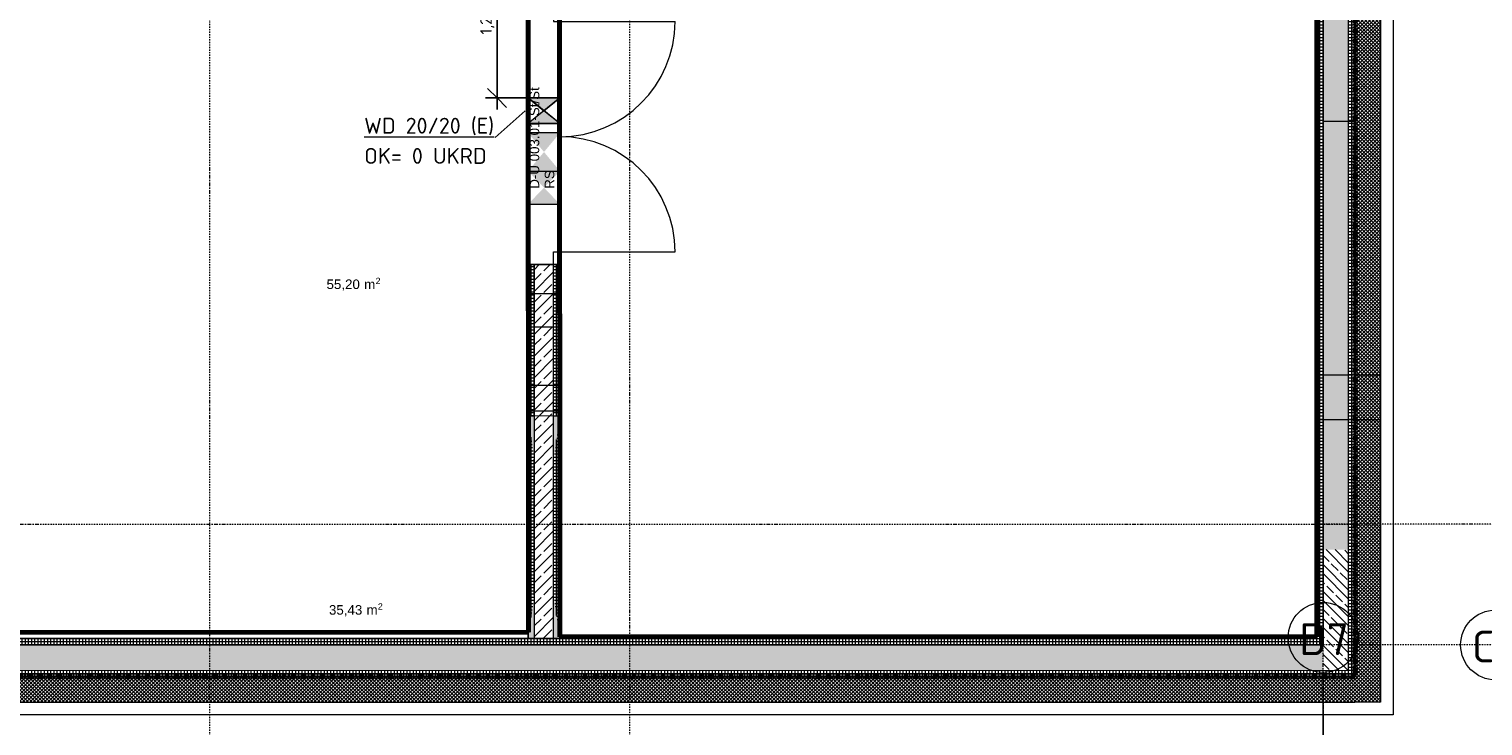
# Model space of a CAD drawing. Header units: millimetres. Extents: x 1523 to 73204, y -91281 to 10268.
# Tile 23 of 120: x 38253 to 49681, y -82363 to -76885. Entities that reach past the tile are written whole.
import ezdxf

# ---------------------------------------------------------------- set-up
doc = ezdxf.new("R2010")
doc.units = ezdxf.units.MM
for name, pattern in [('_Projekt 07 -  _  -  _  -  _  -', [7.5, 3.5, -2, 0, -2]), ('CAx_nichtHalbton', [20001.0584, 10000, -0.5292, 10000, -0.5292]), ('IMPORT-STRICHPUNKT _7_', [20, 10, -5, 0, -5]), ('Rasterlinie', [22.225, 12.7, -3.175, 3.175, -3.175]), ('Verdeckt 2x', [3.572, 2.3813, -1.1907])]:
    doc.linetypes.add(name, pattern=pattern)
for name, color, linetype, lineweight, true_color in [('10 VSI--Wärmeschutz _veritkal_', 7, 'Continuous', 13, 0x656565), ('90 A--Achsraster _1_50_', 7, 'IMPORT-STRICHPUNKT _7_', 13, 0x656565), ('97 A--Etiketten _ Deckensprung', 7, 'Continuous', 13, 0x656565), ('AD', 1, 'Continuous', 13, 0xff0000), ('Neubau_10 A--Wand außen _tragend_', 7, 'Continuous', 13, 0x656565), ('Neubau_10 A--Wand innen _tragend_', 7, 'Continuous', 13, 0x656565), ('Neubau_20 A--Bodenplatte', 7, 'Continuous', 13, 0x656565), ('Neubau_20 A--Gründungsbelag', 7, 'Continuous', 13, 0x656565), ('Neubau_80 A--Raum', 7, 'Continuous', 13, 0x656565), ('Xref_706_5_--_ÜP_-1_000_16_Übersichtsplan UG_IFC 2025_01_13_dwg', 7, 'Continuous', 13, 0x767676), ('XX', 7, 'Continuous', 18, 0x804040)]:
    doc.layers.add(name, color=color, linetype=linetype, lineweight=lineweight, true_color=true_color)
for name, color, linetype, lineweight in [('AD_Detail', 7, 'Continuous', 13), ('Ax-50_BM-Bem', 7, 'Continuous', 9), ('Ax_BM-Bem', 7, 'Continuous', 9), ('GB_HLS-OBJ', 7, 'Continuous', 18), ('M-EQPM-___-IDEN', 7, 'Continuous', 9), ('S-GRID-____-IDEN', 7, 'Continuous', 9), ('S-GRID-____-OTLN', 7, 'Continuous', 9)]:
    doc.layers.add(name, color=color, linetype=linetype, lineweight=lineweight)
doc.styles.add('Arial', font='arial.ttf', dxfattribs={"height": 75})
doc.styles.add('Arial_1', font='arial.ttf', dxfattribs={"height": 49.5})
doc.styles.add('ISOCPEUR', font='isocpeur.ttf', dxfattribs={"height": 125})
doc.styles.add('ISOCPEUR_1', font='isocpeur.ttf', dxfattribs={"height": 250})
doc.styles.add('ISOCPEUR_3', font='isocpeur.ttf', dxfattribs={"height": 90})
doc.dimstyles.new('KI_1_8_mm_Isocpeur__cm_m__Aufrundung_auf_5_mm_ELT_Gesamtbemaßung_1', dxfattribs={"dimscale": 304.8, "dimtxt": 89.638306, "dimasz": 0.492126, "dimexe": 0.295276, "dimexo": 0.0625, "dimgap": 0.049213, "dimtad": 1, "dimlfac": 0.001, "dimrnd": 0.005, "dimzin": 0, "dimdsep": 46, "dimtxsty": 'ISOCPEUR_3', "dimblk1": 'OBLIQUE', "dimblk2": 'OBLIQUE', "dimsah": 1, "dimcen": 0.09, "dimdle": 0.295276, "dimadec": 0, "dimazin": 0, "dimtfac": 1, "dimtdec": 4, "dimtix": 1, "dimtmove": 0, "dimatfit": 3, "dimfxl": 0.984252, "dimfxlon": 1, "dimtvp": 1, "dimtfill": 1, "dimtolj": 1, "dimtzin": 0, "dimlwd": 25, "dimlwe": 25, "dimarcsym": 2})
pattern_1 = [(176.336, (0, 0), (1.597632, 24.948899), []), (266.336, (0, 0), (-24.948899, 1.597632), [])]
pattern_2 = [(86.336, (0, 0), (-24.948899, 1.597632), []), (176.336, (0, 0), (1.597632, 24.948899), [])]
pattern_3 = [(221.336, (0, 0), (-99.07104, 112.6274), []), (221.336, (33.02, -37.54), (-99.07104, 112.6274), []), (221.336, (66.05, -75.08), (-99.07104, 112.6274), [75, -25])]
pattern_4 = [(221.336, (0, 0), (-13.2094714, 15.016986), []), (311.336, (0, 0), (15.016986, 13.2094714), [])]

# ---------------------------------------------------------------- blocks, each defined once
blk = doc.blocks.new('SuD_WD_RB Allgemein - SuD_WD_RB Allgemein-37516438-SuD_-1UG gesamt Plot  - Blatt 7')
at = {"layer": 'AD', "lineweight": 18}
blk.add_hatch(color=256, dxfattribs=at).paths.add_polyline_path([(-125, 0), (-250, -100), (0, -100)])
at = {"layer": 'AD_Detail', "lineweight": 18, "true_color": 0xff0000}
blk.add_hatch(color=1, dxfattribs=at).paths.add_polyline_path([(0, 100), (-250, 100), (-125, 0)])
at = {"layer": 'AD', "color": 7}
for p, q in [((-250, -100), (0, 100)), ((-250, 100), (0, -100)), ((-250, -100), (-250, 100)), ((-250, 100), (0, 100)), ((0, 100), (0, -100)), ((0, -100), (-250, -100))]:
    blk.add_line(p, q, dxfattribs=at)
at = {"layer": 'AD_Detail'}
for p, q in [((0, 100), (-250, 100)), ((-250, 100), (-125, 0)), ((-125, 0), (0, 100)), ((-125, 0), (-250, -100)), ((-250, -100), (0, -100)), ((0, -100), (-125, 0))]:
    blk.add_line(p, q, dxfattribs=at)
blk = doc.blocks.new('Xref_706_5_--_ÜP_-1_000_11_Übersichtsplan UG_IFC 2024_09_30_dwg_Tür Ol 2-Fl 27_2-41959636-SuD_-1UG gesamt Plot  - Blatt 7')
at = {"layer": 'Neubau_10 A--Wand innen _tragend_', "color": 9, "true_color": 0xcbcbcb}
for p, q in [((-905, 0), (-905, 905)), ((905, 0), (905, 905))]:
    blk.add_line(p, q, dxfattribs=at)
at = {"layer": 'Neubau_10 A--Wand innen _tragend_', "color": 9, "true_color": 0xcbcbcb, "flags": 128}
for points in [[(-1005, -50), (-905, -50), (-905, 0), (-1005, 0), (-1005, -50), (-1005, 0), (-1005, -50), (-1005, -200), (-1005, -250)], [(1005, -50), (905, -50), (905, 0), (1005, 0), (1005, -50), (1005, 0), (1005, -50), (1005, -200), (1005, -250)]]:
    blk.add_lwpolyline(points, dxfattribs=at)
at = {"layer": 'Neubau_10 A--Wand innen _tragend_', "color": 9, "true_color": 0xcbcbcb}
for centre, start, end in [((-905, 0), 360, 90), ((905, 0), 90, 180)]:
    blk.add_arc(centre, 905, start, end, dxfattribs=at)
blk = doc.blocks.new('Xref_706_5_--_ÜP_-1_000_11_Übersichtsplan UG_IFC 2024_09_30_dwg_Standard-Rastermarker_2-41960555-SuD_-1UG gesamt Plot  - Blatt 7')
at = {"layer": '90 A--Achsraster _1_50_', "color": 9, "true_color": 0xcbcbcb}
blk.add_line((0, 0), (40099, 0), dxfattribs=at)
blk = doc.blocks.new('Xref_706_5_--_ÜP_-1_000_11_Übersichtsplan UG_IFC 2024_09_30_dwg_Standard-Rastermarker_8-41960561-SuD_-1UG gesamt Plot  - Blatt 7')
at = {"layer": '90 A--Achsraster _1_50_', "color": 9, "true_color": 0xcbcbcb, "flags": 128}
blk.add_lwpolyline([(0, 0), (3343, 0), (25797, 0), (29140, 0)], dxfattribs=at)
blk = doc.blocks.new('Xref_706_5_--_ÜP_-1_000_11_Übersichtsplan UG_IFC 2024_09_30_dwg_Standard-Rastermarker_18-41960571-SuD_-1UG gesamt Plot  - Blatt 7')
at = {"layer": '90 A--Achsraster _1_50_', "color": 9, "true_color": 0xcbcbcb}
blk.add_line((77458, 0), (99659, 0), dxfattribs=at)
blk = doc.blocks.new('Xref_706_5_--_ÜP_-1_000_11_Übersichtsplan UG_IFC 2024_09_30_dwg_Standard-Rastermarker_25-41960579-SuD_-1UG gesamt Plot  - Blatt 7')
at = {"layer": '90 A--Achsraster _1_50_', "color": 9, "true_color": 0xcbcbcb}
blk.add_line((77458, 0), (99661, 0), dxfattribs=at)
blk = doc.blocks.new('Xref_706_5_--_ÜP_-1_000_11_Übersichtsplan UG_IFC 2024_09_30_dwg_Standard-Rastermarker_23-41960577-SuD_-1UG gesamt Plot  - Blatt 7')
at = {"layer": '90 A--Achsraster _1_50_', "color": 9, "true_color": 0xcbcbcb, "flags": 128}
blk.add_lwpolyline([(0, 0), (750, 0), (28640, 0), (29390, 0)], dxfattribs=at)
blk = doc.blocks.new('Xref_706_5_--_ÜP_-1_000_11_Übersichtsplan UG_IFC 2024_09_30_dwg_TW_HAR Sanitär_D-U 015_20-41960470-SuD_-1UG gesamt Plot  - Blatt 7')
at = {"layer": 'Neubau_80 A--Raum', "attachment_point": 1, "rotation": 83.6681, "line_spacing_factor": 0.941778}
for s, insert, char_height, width, style in [('2', (66870, -97111), 49.5, 46.06, 'Arial_1'), (' m', (66871, -97230), 75, 138.65, 'Arial'), ('35,43', (66842, -97495), 75, 314.03, 'Arial')]:
    blk.add_mtext(s, dxfattribs=dict(at, insert=insert, char_height=char_height, width=width, style=style))
blk = doc.blocks.new('Xref_706_5_--_ÜP_-1_000_11_Übersichtsplan UG_IFC 2024_09_30_dwg_Kälte_D-U 014_21-41960471-SuD_-1UG gesamt Plot  - Blatt 7')
at = {"layer": 'Neubau_80 A--Raum', "attachment_point": 1, "rotation": 83.6681, "line_spacing_factor": 0.941778}
for s, insert, char_height, width, style in [('2', (64334, -96727), 49.5, 46.06, 'Arial_1'), (' m', (64335, -96847), 75, 138.65, 'Arial'), ('55,20', (64305, -97112), 75, 314.03, 'Arial')]:
    blk.add_mtext(s, dxfattribs=dict(at, insert=insert, char_height=char_height, width=width, style=style))
blk = doc.blocks.new('Xref_706_5_--_ÜP_-1_000_16_Übersichtsplan UG_IFC 2025_01_13_dwg-35469238-SuD_-1UG gesamt Plot  - Blatt 7')
at = {"layer": '10 VSI--Wärmeschutz _veritkal_', "true_color": 0xcbcbcb}
h = blk.add_hatch(dxfattribs=at)
h.set_pattern_fill('FP_20', color=9, style=0, pattern_type=2)
h.set_pattern_definition(pattern_4)
h.paths.add_polyline_path([(76827, -83038), (76840, -82838), (61970, -81886), (61958, -82086), (76777, -83035)])
h = blk.add_hatch(dxfattribs=at)
h.set_pattern_fill('FP_20', color=9, style=0, pattern_type=2)
h.set_pattern_definition(pattern_4)
h.paths.add_polyline_path([(77040, -82851), (76840, -82838), (76827, -83038)])
h = blk.add_hatch(dxfattribs=at)
h.set_pattern_fill('FP_20', color=9, style=0, pattern_type=2)
h.set_pattern_definition(pattern_4)
h.paths.add_polyline_path([(77027, -83051), (77040, -82851), (76827, -83038)])
h = blk.add_hatch(dxfattribs=at)
h.set_pattern_fill('FP_21', color=9, style=0, pattern_type=2)
h.set_pattern_definition([(131.336, (0, 0), (15.016986, 13.2094714), []), (221.336, (0, 0), (-13.2094714, 15.016986), [])])
h.paths.add_polyline_path([(76167, -96473), (77027, -83051), (76827, -83038), (75968, -96460)])
at = {"layer": 'Neubau_10 A--Wand außen _tragend_', "true_color": 0xcbcbcb}
h = blk.add_hatch(dxfattribs=at)
h.set_pattern_fill('FP_6', color=9, style=0, pattern_type=2)
h.set_pattern_definition(pattern_3)
h.paths.add_polyline_path([(75818, -83152), (75826, -83024), (61705, -82120), (61692, -82319), (75813, -83224)])
h = blk.add_hatch(dxfattribs=at)
h.set_pattern_fill('FP_10', color=9, style=0, pattern_type=2)
h.set_pattern_definition(pattern_1)
h.paths.add_polyline_path([(75829, -82974), (61758, -82073), (61755, -82123), (75826, -83024)])
h = blk.add_hatch(dxfattribs=at)
h.set_pattern_fill('FP_10', color=9, style=0, pattern_type=2)
h.set_pattern_definition(pattern_1)
h.paths.add_polyline_path([(75813, -83224), (61409, -82301), (61392, -82313), (61390, -82350), (75810, -83273)])
h = blk.add_hatch(dxfattribs=at)
h.set_pattern_fill('FP_6', color=9, style=0, pattern_type=2)
h.set_pattern_definition(pattern_3)
h.paths.add_polyline_path([(76574, -83072), (75826, -83024), (75813, -83224), (76562, -83271), (76566, -83200)])
h = blk.add_hatch(dxfattribs=at)
h.set_pattern_fill('FP_10', color=9, style=0, pattern_type=2)
h.set_pattern_definition(pattern_1)
h.paths.add_polyline_path([(76774, -83085), (76777, -83035), (75829, -82974), (75826, -83024), (76574, -83072)])
h = blk.add_hatch(dxfattribs=at)
h.set_pattern_fill('FP_6', color=9, style=0, pattern_type=2)
h.set_pattern_definition(pattern_3)
h.paths.add_polyline_path([(76774, -83085), (76574, -83072), (76562, -83271), (76638, -83205)])
h = blk.add_hatch(dxfattribs=at)
h.set_pattern_fill('FP_10', color=9, style=0, pattern_type=2)
h.set_pattern_definition(pattern_1)
h.paths.add_polyline_path([(76827, -83038), (76777, -83035), (76774, -83085)])
h = blk.add_hatch(dxfattribs=at)
h.set_pattern_fill('FP_10', color=9, style=0, pattern_type=2)
h.set_pattern_definition(pattern_1)
h.paths.add_polyline_path([(76827, -83038), (76774, -83085), (76824, -83088)])
h = blk.add_hatch(dxfattribs=at)
h.set_pattern_fill('FP_12', color=9, style=0, pattern_type=2)
h.set_pattern_definition(pattern_2)
h.paths.add_polyline_path([(76816, -83216), (76824, -83088), (76774, -83085), (75931, -96258), (75980, -96261), (76811, -83287)])
h = blk.add_hatch(dxfattribs=at)
h.set_pattern_fill('FP_6', color=9, style=0, pattern_type=2)
h.set_pattern_definition(pattern_3)
h.paths.add_polyline_path([(76761, -83284), (76774, -83085), (76562, -83271)])
h = blk.add_hatch(dxfattribs=at)
h.set_pattern_fill('FP_6', color=9, style=0, pattern_type=2)
h.set_pattern_definition(pattern_3)
h.paths.add_polyline_path([(76222, -91707), (76761, -83284), (76562, -83271), (75731, -96245), (75931, -96258), (76113, -93406)])
h = blk.add_hatch(dxfattribs=at)
h.set_pattern_fill('FP_10', color=9, style=0, pattern_type=2)
h.set_pattern_definition(pattern_1)
h.paths.add_polyline_path([(76509, -83318), (76512, -83268), (75813, -83224), (75810, -83273), (75843, -83276)])
h = blk.add_hatch(dxfattribs=at)
h.set_pattern_fill('FP_10', color=9, style=0, pattern_type=2)
h.set_pattern_definition(pattern_1)
h.paths.add_polyline_path([(76562, -83271), (76512, -83268), (76509, -83318)])
h = blk.add_hatch(dxfattribs=at)
h.set_pattern_fill('FP_10', color=9, style=0, pattern_type=2)
h.set_pattern_definition(pattern_1)
h.paths.add_polyline_path([(76558, -83321), (76562, -83271), (76509, -83318)])
h = blk.add_hatch(dxfattribs=at)
h.set_pattern_fill('FP_12', color=9, style=0, pattern_type=2)
h.set_pattern_definition(pattern_2)
h.paths.add_polyline_path([(76022, -91694), (76558, -83321), (76509, -83318), (75681, -96242), (75731, -96245), (75914, -93393)])
at = {"layer": 'Neubau_10 A--Wand innen _tragend_', "true_color": 0xededed}
for points in [[(72303, -89136), (72161, -89002), (72145, -89251)], [(72445, -89271), (72461, -89021), (72303, -89136)], [(72583, -89154), (72461, -89021), (72445, -89271)], [(71979, -89116), (71979, -89116), (71979, -89116)], [(72720, -89038), (72583, -89154), (72704, -89287)]]:
    blk.add_hatch(color=7, dxfattribs=at).paths.add_polyline_path(points)
at = {"layer": 'Neubau_10 A--Wand innen _tragend_', "true_color": 0xcbcbcb}
h = blk.add_hatch(dxfattribs=at)
h.set_pattern_fill('FP_4', color=9, style=0, pattern_type=2)
h.set_pattern_definition([(131.336, (0, 0), (90.10192, 79.25683), []), (131.336, (-45.05, -39.63), (90.10192, 79.25683), [90, -30])])
h.paths.add_polyline_path([(76116, -89456), (76125, -89306), (73191, -89118), (73182, -89268), (75766, -89433)])
h = blk.add_hatch(dxfattribs=at)
h.set_pattern_fill('FP_10', color=9, style=0, pattern_type=2)
h.set_pattern_definition(pattern_1)
h.paths.add_polyline_path([(76128, -89256), (74382, -89144), (74728, -89216), (75776, -89284)])
h.paths.add_polyline_path([(74382, -89144), (73194, -89068), (73191, -89118), (74379, -89194)])
at = {"layer": 'Neubau_10 A--Wand innen _tragend_', "true_color": 0xededed}
h = blk.add_hatch(color=7, dxfattribs=at)
h.paths.add_polyline_path([(74718, -89366), (74369, -89344), (74366, -89394)])
h.paths.add_polyline_path([(74728, -89216), (74382, -89144), (74379, -89194)])
at = {"layer": 'Neubau_10 A--Wand innen _tragend_', "true_color": 0xcbcbcb}
h = blk.add_hatch(dxfattribs=at)
h.set_pattern_fill('FP_10', color=9, style=0, pattern_type=2)
h.set_pattern_definition(pattern_1)
h.paths.add_polyline_path([(76112, -89505), (75766, -89433), (74718, -89366), (74366, -89394), (75447, -89463)])
h.paths.add_polyline_path([(74366, -89394), (74369, -89344), (73182, -89268), (73178, -89318), (74326, -89391)])
at = {"layer": 'Neubau_10 A--Wand innen _tragend_', "true_color": 0xededed}
h = blk.add_hatch(color=7, dxfattribs=at)
h.paths.add_polyline_path([(76125, -89306), (76128, -89256), (75776, -89284)])
h.paths.add_polyline_path([(76112, -89505), (76116, -89456), (75766, -89433)])
at = {"layer": '10 VSI--Wärmeschutz _veritkal_', "color": 9, "true_color": 0xcbcbcb, "flags": 128}
for points in [[(62374, -80279), (62336, -80877), (62136, -80865), (61837, -80846), (61758, -82073), (61958, -82086), (76827, -83038), (75968, -96460), (75470, -104228), (75670, -104241), (76167, -96473)], [(62036, -80858), (61970, -81886), (74475, -82687), (74824, -82709), (77040, -82851), (77027, -83051)], [(76167, -96473), (76218, -95674), (76238, -95375), (77027, -83051)]]:
    blk.add_lwpolyline(points, dxfattribs=at)
at = {"layer": '97 A--Etiketten _ Deckensprung', "color": 9, "true_color": 0xcbcbcb, "flags": 128}
blk.add_lwpolyline([(61642, -82316), (62341, -82361), (62357, -82111), (63489, -82184), (63473, -82433), (66647, -82637), (66663, -82387), (67920, -82468), (67904, -82717), (71198, -82928), (71214, -82678), (72471, -82759), (72455, -83009), (75613, -83211)], dxfattribs=at)
at = {"layer": 'Neubau_10 A--Wand außen _tragend_', "color": 9, "true_color": 0xcbcbcb}
for p, q in [((74443, -83186), (74793, -83208)), ((75813, -83224), (75810, -83273))]:
    blk.add_line(p, q, dxfattribs=at)
at = {"layer": 'Neubau_10 A--Wand außen _tragend_', "color": 9, "true_color": 0xcbcbcb, "flags": 128}
for points in [[(74475, -82687), (74462, -82887), (74459, -82936), (74446, -83136), (74443, -83186), (61390, -82350), (62765, -60864)], [(75369, -101122), (75171, -104209), (75221, -104212), (75420, -104225), (76774, -83085), (61705, -82120), (61799, -80643)], [(61755, -82123), (61758, -82073), (75829, -82974), (76827, -83038)], [(61393, -82300), (76562, -83271), (75221, -104212)], [(74824, -82709), (74812, -82909), (74808, -82959), (74796, -83158), (74793, -83208), (75810, -83273), (76509, -83318), (75739, -95343), (75719, -95642)], [(75470, -104228), (75980, -96261), (76824, -83088)]]:
    blk.add_lwpolyline(points, dxfattribs=at)
at = {"layer": 'Neubau_10 A--Wand innen _tragend_', "color": 9, "true_color": 0xcbcbcb}
for p, q in [((71887, -88984), (71871, -89234)), ((72071, -89247), (72087, -88997)), ((72161, -89002), (72145, -89251)), ((72445, -89271), (72461, -89021)), ((72704, -89287), (72720, -89038)), ((76125, -89306), (73191, -89118)), ((76116, -89456), (73182, -89268))]:
    blk.add_line(p, q, dxfattribs=at)
at = {"layer": 'Neubau_10 A--Wand innen _tragend_', "color": 9, "true_color": 0xcbcbcb, "flags": 128}
for points in [[(74126, -89378), (73667, -89349), (73671, -89299), (73680, -89149), (73683, -89099), (73424, -89083), (73194, -89068), (73178, -89318), (73408, -89332)], [(73424, -89083), (73421, -89133), (73411, -89282), (73408, -89332), (73667, -89349)], [(73683, -89099), (74382, -89144), (74379, -89194), (74369, -89344), (74366, -89394), (76112, -89505), (76116, -89456), (76125, -89306), (76128, -89256), (74382, -89144)], [(74366, -89394), (74326, -89391), (74329, -89341), (74338, -89191), (74342, -89142), (74142, -89129), (74139, -89179), (74129, -89328), (74126, -89378), (74326, -89391)]]:
    blk.add_lwpolyline(points, dxfattribs=at)
at = {"layer": 'Neubau_20 A--Bodenplatte', "color": 9, "true_color": 0xcbcbcb, "flags": 128}
blk.add_lwpolyline([(76014, -60989), (75946, -62059), (63392, -61255), (63337, -62103), (62112, -81234), (62077, -81793), (62925, -81847), (77146, -82758), (75546, -107746), (61341, -106587), (60493, -106518), (44225, -105191), (43136, -105102), (42289, -105033), (40627, -104898)], dxfattribs=at)
at = {"layer": 'Neubau_20 A--Gründungsbelag', "color": 9, "true_color": 0xcbcbcb, "flags": 128}
blk.add_lwpolyline([(60709, -91024), (60834, -91032), (61182, -85593), (70862, -86213), (70689, -88908), (71188, -88940), (71172, -89189), (70673, -89157), (70258, -95644), (71221, -95706), (71205, -95955), (73211, -96084), (73227, -95834), (75697, -95992), (76112, -89505), (73178, -89318), (73194, -89068), (76128, -89256), (76509, -83318), (61340, -82347)], dxfattribs=at)
at = {"extrusion": (0, 0, -1), "zscale": -1, "rotation": 273.6637164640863}
for name, p in [('Xref_706_5_--_ÜP_-1_000_11_Übersichtsplan UG_IFC 2024_09_30_dwg_Standard-Rastermarker_18-41960571-SuD_-1UG gesamt Plot  - Blatt 7', (-81982, 16245)), ('Xref_706_5_--_ÜP_-1_000_11_Übersichtsplan UG_IFC 2024_09_30_dwg_Standard-Rastermarker_25-41960579-SuD_-1UG gesamt Plot  - Blatt 7', (-82930, 16184))]:
    blk.add_blockref(name, p, dxfattribs=at)
for name, p, rotation in [('Xref_706_5_--_ÜP_-1_000_11_Übersichtsplan UG_IFC 2024_09_30_dwg_Standard-Rastermarker_2-41960555-SuD_-1UG gesamt Plot  - Blatt 7', (82170, -83631), 176.3362835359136), ('Xref_706_5_--_ÜP_-1_000_11_Übersichtsplan UG_IFC 2024_09_30_dwg_Standard-Rastermarker_23-41960577-SuD_-1UG gesamt Plot  - Blatt 7', (73752, -112291), 86.33628353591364), ('Xref_706_5_--_ÜP_-1_000_11_Übersichtsplan UG_IFC 2024_09_30_dwg_Standard-Rastermarker_8-41960561-SuD_-1UG gesamt Plot  - Blatt 7', (74700, -112352), 86.33628353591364), ('Xref_706_5_--_ÜP_-1_000_11_Übersichtsplan UG_IFC 2024_09_30_dwg_Standard-Rastermarker_2-41960555-SuD_-1UG gesamt Plot  - Blatt 7', (81822, -89069), 176.3362835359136), ('Xref_706_5_--_ÜP_-1_000_11_Übersichtsplan UG_IFC 2024_09_30_dwg_Tür Ol 2-Fl 27_2-41959636-SuD_-1UG gesamt Plot  - Blatt 7', (72191, -89004), 356.3362835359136), ('Xref_706_5_--_ÜP_-1_000_11_Übersichtsplan UG_IFC 2024_09_30_dwg_Standard-Rastermarker_2-41960555-SuD_-1UG gesamt Plot  - Blatt 7', (81611, -92363), 176.3362835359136), ('Xref_706_5_--_ÜP_-1_000_11_Übersichtsplan UG_IFC 2024_09_30_dwg_Kälte_D-U 014_21-41960471-SuD_-1UG gesamt Plot  - Blatt 7', (4438, 3107), 2.668141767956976), ('Xref_706_5_--_ÜP_-1_000_11_Übersichtsplan UG_IFC 2024_09_30_dwg_TW_HAR Sanitär_D-U 015_20-41960470-SuD_-1UG gesamt Plot  - Blatt 7', (4442, 3227), 2.668141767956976)]:
    blk.add_blockref(name, p, dxfattribs=dict(rotation=rotation))
at = {"layer": 'Neubau_10 A--Wand innen _tragend_', "char_height": 75, "attachment_point": 1, "rotation": 176.3363, "line_spacing_factor": 0.941778, "style": 'Arial'}
for s, insert, width in [('D-U 003.01-St/St', (72584, -89267), 953.1), ('RS', (72592, -89149), 173.54)]:
    blk.add_mtext(s, dxfattribs=dict(at, insert=insert, width=width))
blk = doc.blocks.new('Raster - Rasterbeschriftung-19777754-SuD_-1UG gesamt Plot  - Blatt 7')
at = {"layer": 'S-GRID-____-IDEN'}
blk.add_circle((0, 0), 5.5, dxfattribs=at)
blk = doc.blocks.new('DIMBLOCK11-SuD_-1UG gesamt Plot  - Blatt 7')
at = {"layer": 'Ax-50_BM-Bem', "lineweight": 25}
for p, q in [((41932, -76226), (41857, -76151)), ((41932, -77516), (41932, -76136)), ((41632, -76226), (42022, -76226)), ((41932, -76226), (41632, -76226)), ((41932, -76226), (42007, -76301)), ((41932, -77426), (41857, -77351)), ((42232, -77426), (41842, -77426)), ((41932, -77426), (42007, -77501)), ((41932, -77426), (42232, -77426))]:
    blk.add_line(p, q, dxfattribs=at)
at = {"layer": 'Ax-50_BM-Bem', "color": 0, "lineweight": 25, "insert": (41800, -76927), "char_height": 90, "width": 242.02, "attachment_point": 1, "rotation": 90, "line_spacing_factor": 1.149209, "style": 'ISOCPEUR_3', "bg_fill": 3, "box_fill_scale": 1.25, "bg_fill_color": 256, "bg_fill_true_color": 13158600, "bg_fill_transparency": 0}
blk.add_mtext('1,20', dxfattribs=at)
blk = doc.blocks.new('_Oblique')
at = {"color": 0, "linetype": 'ByBlock', "lineweight": -2}
blk.add_line((-0.5, -0.5), (0.5, 0.5), dxfattribs=at)

msp = doc.modelspace()

# ---------------------------------------------------------------- linework, layer by layer
at = {"layer": 'M-EQPM-___-IDEN'}
msp.add_line((42153.855, -77526.236), (41915.755, -77736.318), dxfattribs=at)
at = {"layer": 'S-GRID-____-OTLN', "linetype": 'Rasterlinie', "lineweight": 25}
msp.add_line((48425.786, -90080.029), (48425.786, -81942.475), dxfattribs=at)
at = {"layer": 'XX', "color": 7, "linetype": 'CAx_nichtHalbton', "lineweight": 70, "true_color": 0xffffff}
for p, q in [((48375.786, -81662.395), (48375.786, -55256.299)), ((42175.778, -76226.236), (42179.159, -81626.235)), ((42423.155, -76226.236), (42426.559, -81662.385)), ((42175.778, -76576.236), (42175.778, -78976.259)), ((35677.069, -81630.303), (42179.159, -81626.232)), ((42426.559, -81662.385), (48375.786, -81662.395))]:
    msp.add_line(p, q, dxfattribs=at)
at = {"layer": 'XX', "color": 9, "linetype": 'Verdeckt 2x', "true_color": 0xc0c0c0}
for p, q in [((48375.786, -66476.295), (48375.786, -81676.282)), ((42175.778, -76226.236), (42175.778, -81676.282)), ((42425.778, -81676.282), (42425.778, -76226.236)), ((42175.778, -81676.282), (35675.862, -81676.282)), ((48375.786, -81676.282), (42425.778, -81676.282))]:
    msp.add_line(p, q, dxfattribs=at)
at = {"layer": 'XX', "color": 3, "linetype": '_Projekt 07 -  _  -  _  -  _  -', "lineweight": 70, "true_color": 0x00ff00}
for p, q in [((48675.786, -66776.236), (48675.786, -81976.282)), ((48675.786, -81976.282), (27454.136, -81976.282))]:
    msp.add_line(p, q, dxfattribs=at)

# ---------------------------------------------------------------- block references
at = {"layer": 'GB_HLS-OBJ', "rotation": 180}
msp.add_blockref('SuD_WD_RB Allgemein - SuD_WD_RB Allgemein-37516438-SuD_-1UG gesamt Plot  - Blatt 7', (42175.778, -77526.236), dxfattribs=at)
at = {"layer": 'S-GRID-____-IDEN', "xscale": 49.99999999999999, "yscale": 49.99999999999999, "zscale": 49.99999999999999}
msp.add_blockref('Raster - Rasterbeschriftung-19777754-SuD_-1UG gesamt Plot  - Blatt 7', (48425.786, -81667.475), dxfattribs=at)
at = {"layer": 'S-GRID-____-IDEN', "xscale": 49.99999999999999, "yscale": 49.99999999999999, "zscale": 49.99999999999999, "rotation": 90}
msp.add_blockref('Raster - Rasterbeschriftung-19777754-SuD_-1UG gesamt Plot  - Blatt 7', (49781.086, -81726.282), dxfattribs=at)
at = {"layer": 'Xref_706_5_--_ÜP_-1_000_16_Übersichtsplan UG_IFC 2025_01_13_dwg', "color": 9, "true_color": 0xcbcbcb, "rotation": 273.6637164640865}
msp.add_blockref('Xref_706_5_--_ÜP_-1_000_16_Übersichtsplan UG_IFC 2025_01_13_dwg-35469238-SuD_-1UG gesamt Plot  - Blatt 7', (126634.737, 0), dxfattribs=at)

# ---------------------------------------------------------------- texts
at = {"layer": 'M-EQPM-___-IDEN', "color": 1, "true_color": 0xff0000, "char_height": 125, "attachment_point": 1, "style": 'ISOCPEUR'}
for s, insert, width in [('\\LWD 20/20 (E)', (40887.255, -77581.956), 1242.61562), ('OK= 0 UKRD', (40887.255, -77819.22), 1122.3625)]:
    msp.add_mtext(s, dxfattribs=dict(at, insert=insert, width=width))
at = {"layer": 'S-GRID-____-IDEN', "char_height": 250, "width": 452.95344, "attachment_point": 1, "style": 'ISOCPEUR_1'}
for s, insert in [('D7', (48237.225, -81556.046)), ('CD', (49593.876, -81613.624))]:
    msp.add_mtext(s, dxfattribs=dict(at, insert=insert))

# ---------------------------------------------------------------- next in the draw order: dimensions: what is measured, and where the dimension line sits
at = {"layer": 'Ax_BM-Bem', "lineweight": 25}
dim = msp.add_linear_dim(base=(41932.082, -76226.236), p1=(42232.082, -77426.236), p2=(41632.082, -76226.236), angle=90, dimstyle='KI_1_8_mm_Isocpeur__cm_m__Aufrundung_auf_5_mm_ELT_Gesamtbemaßung_1', override={"dimpost": '<>', "dimfxl": 1341.640787}, dxfattribs=at)
dim.commit()
dim.dimension.update_dxf_attribs({"geometry": 'DIMBLOCK11-SuD_-1UG gesamt Plot  - Blatt 7', "text_midpoint": (41872.082, -76826.236)})

doc.saveas('drawing.dxf')
